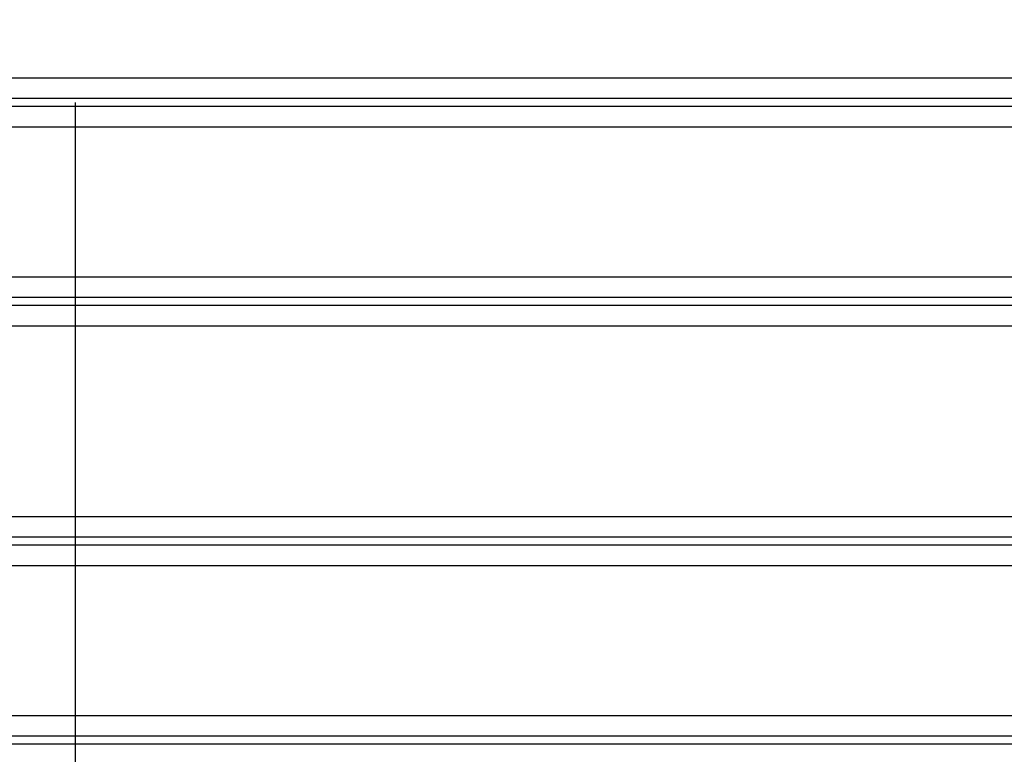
# Model space of a CAD drawing. Header units: millimetres. Extents: x 196 to 1773810, y -221320 to 153872.
# Tile 216 of 256: x 1163918 to 1164389, y -196273 to -195921. Entities that reach past the tile are written whole.
import ezdxf

# ---------------------------------------------------------------- set-up
doc = ezdxf.new("R2010")
doc.units = ezdxf.units.MM
doc.linetypes.add('CENTER', pattern=[50.8, 31.75, -6.35, 6.35, -6.35])
doc.layers.get('Defpoints').update_dxf_attribs({"lineweight": 18})
doc.layers.add('00_Основной', color=163, linetype='Continuous', lineweight=40)
doc.layers.add('ТМ-размеры', color=25, linetype='Continuous', lineweight=20)
doc.styles.add('SFINKS', font='SFINKS.shx', dxfattribs={"width": 0.7, "oblique": 15})
doc.dimstyles.new('кира-50', dxfattribs={"dimtxt": 150, "dimasz": 40, "dimexe": 15, "dimexo": 0, "dimgap": 20, "dimtad": 1, "dimdec": 0, "dimrnd": 5, "dimdsep": 46, "dimtxsty": 'SFINKS', "dimblk1": 'OBLIQUE', "dimblk2": 'OBLIQUE', "dimsah": 1, "dimcen": 2.5, "dimclrd": 252, "dimclre": 252, "dimclrt": 252, "dimadec": 0, "dimazin": 0, "dimtfac": 1, "dimtdec": 0, "dimtofl": 0, "dimtmove": 0, "dimatfit": 3, "dimldrblk": 'OBLIQUE', "dimfxl": 15, "dimtfill": 1, "dimtolj": 1, "dimtzin": 0, "dimlwd": 20, "dimlwe": 20, "dimarcsym": 0})

# ---------------------------------------------------------------- blocks, each defined once
blk = doc.blocks.new('_Oblique')
at = {"color": 0, "linetype": 'ByBlock', "lineweight": -2}
blk.add_line((-0.5, -0.5), (0.5, 0.5), dxfattribs=at)
blk = doc.blocks.new('*D61')
at = {"layer": 'Defpoints', "color": 0, "linetype": 'ByBlock', "lineweight": 50, "transparency": 16777216}
for p in [(1163944.68, -194978.27), (1163944.68, -203390.23), (1165379.01, -203390.23)]:
    blk.add_point(p, dxfattribs=at)
at = {"layer": 'ТМ-размеры', "color": 252, "linetype": 'ByBlock', "lineweight": 20, "transparency": 16777216}
for p, q in [((1163944.68, -194978.27), (1165394.01, -194978.27)), ((1165379.01, -194978.27), (1165379.01, -203390.23)), ((1163944.68, -203390.23), (1165394.01, -203390.23))]:
    blk.add_line(p, q, dxfattribs=at)
at = {"layer": 'ТМ-размеры', "color": 252, "linetype": 'ByBlock', "lineweight": 20, "transparency": 16777216, "xscale": 40, "yscale": 40, "zscale": 40}
for p, rotation in [((1165379.01, -194978.27), 90), ((1165379.01, -203390.23), 270)]:
    blk.add_blockref('_Oblique', p, dxfattribs=dict(at, rotation=rotation))
at = {"layer": 'ТМ-размеры', "color": 252, "linetype": 'ByBlock', "transparency": 16777216, "insert": (1165284.01, -199184.25), "char_height": 150, "attachment_point": 5, "rotation": 90, "style": 'SFINKS', "bg_fill": 3, "box_fill_scale": 1.1, "bg_fill_color": 256, "bg_fill_true_color": 13158600, "bg_fill_transparency": 0}
blk.add_mtext('\\A1;8410', dxfattribs=at)

msp = doc.modelspace()

# ---------------------------------------------------------------- linework, layer by layer
at = {"color": 252, "linetype": 'CENTER', "lineweight": 25, "ltscale": 10}
msp.add_line((1163944.68, -203390.23, 0.2), (1163944.68, -194978.28, 0.2), dxfattribs=at)
at = {"layer": '00_Основной', "color": 252, "lineweight": 25, "ltscale": 10, "elevation": 0.2}
for points in [[(1163898.94, -195948.84), (1163921.8, -195948.84), (1163944.68, -195948.84), (1163967.56, -195948.84), (1163990.42, -195948.84), (1164013.25, -195948.84), (1164036.02, -195948.84), (1164058.74, -195948.84), (1164081.39, -195948.84), (1164103.94, -195948.84), (1164126.38, -195948.84), (1164148.69, -195948.84), (1164170.86, -195948.84), (1164192.87, -195948.84), (1164214.7, -195948.84), (1164236.36, -195948.84), (1164257.81, -195948.84), (1164279.04, -195948.84), (1164300.06, -195948.84), (1164320.82, -195948.84), (1164341.32, -195948.84), (1164361.54, -195948.84), (1164381.48, -195948.84), (1164401.11, -195948.84)], [(1164396.32, -195958.8), (1164376.89, -195958.8), (1164357.16, -195958.8), (1164337.15, -195958.8), (1164316.86, -195958.8), (1164296.33, -195958.8), (1164275.55, -195958.8), (1164254.54, -195958.8), (1164233.3, -195958.8), (1164211.88, -195958.8), (1164190.26, -195958.8), (1164168.48, -195958.8), (1164146.54, -195958.8), (1164124.47, -195958.8), (1164102.26, -195958.8), (1164079.95, -195958.8), (1164057.56, -195958.8), (1164035.06, -195958.8), (1164012.53, -195958.8), (1163989.94, -195958.8), (1163967.32, -195958.8), (1163944.68, -195958.8), (1163922.04, -195958.8), (1163899.42, -195958.8)], [(1163902.77, -195962.46), (1163923.71, -195962.46), (1163944.68, -195962.46), (1163965.64, -195962.46), (1163986.58, -195962.46), (1164007.49, -195962.46), (1164028.38, -195962.46), (1164049.19, -195962.46), (1164069.95, -195962.46), (1164090.62, -195962.46), (1164111.2, -195962.46), (1164131.66, -195962.46), (1164152, -195962.46), (1164172.21, -195962.46), (1164192.26, -195962.46), (1164212.16, -195962.46), (1164231.89, -195962.46), (1164251.42, -195962.46), (1164270.75, -195962.46), (1164289.87, -195962.46), (1164308.76, -195962.46), (1164327.42, -195962.46), (1164345.82, -195962.46), (1164363.97, -195962.46), (1164381.83, -195962.46), (1164399.41, -195962.46)], [(1164394.35, -195972.42), (1164376.96, -195972.42), (1164359.3, -195972.42), (1164341.36, -195972.42), (1164323.16, -195972.42), (1164304.71, -195972.42), (1164286.03, -195972.42), (1164267.12, -195972.42), (1164248, -195972.42), (1164228.68, -195972.42), (1164209.18, -195972.42), (1164189.51, -195972.42), (1164169.67, -195972.42), (1164149.69, -195972.42), (1164129.58, -195972.42), (1164109.33, -195972.42), (1164089, -195972.42), (1164068.55, -195972.42), (1164048.03, -195972.42), (1164027.44, -195972.42), (1164006.8, -195972.42), (1163986.11, -195972.42), (1163965.4, -195972.42), (1163944.68, -195972.42), (1163923.95, -195972.42), (1163903.24, -195972.42)], [(1163903.24, -196044.09), (1163923.95, -196044.09), (1163944.68, -196044.09), (1163965.4, -196044.09), (1163986.11, -196044.09), (1164006.8, -196044.09), (1164027.44, -196044.09), (1164048.03, -196044.09), (1164068.55, -196044.09), (1164089, -196044.09), (1164109.33, -196044.09), (1164129.58, -196044.09), (1164149.69, -196044.09), (1164169.67, -196044.09), (1164189.51, -196044.09), (1164209.18, -196044.09), (1164228.68, -196044.09), (1164248, -196044.09), (1164267.12, -196044.09), (1164286.03, -196044.09), (1164304.71, -196044.09), (1164323.16, -196044.09), (1164341.36, -196044.09), (1164359.3, -196044.09), (1164376.96, -196044.09), (1164394.35, -196044.09)], [(1164399.41, -196054.05), (1164381.83, -196054.05), (1164363.97, -196054.05), (1164345.82, -196054.05), (1164327.42, -196054.05), (1164308.76, -196054.05), (1164289.87, -196054.05), (1164270.75, -196054.05), (1164251.42, -196054.05), (1164231.89, -196054.05), (1164212.16, -196054.05), (1164192.26, -196054.05), (1164172.21, -196054.05), (1164152, -196054.05), (1164131.66, -196054.05), (1164111.2, -196054.05), (1164090.62, -196054.05), (1164069.95, -196054.05), (1164049.19, -196054.05), (1164028.38, -196054.05), (1164007.49, -196054.05), (1163986.58, -196054.05), (1163965.64, -196054.05), (1163944.68, -196054.05), (1163923.71, -196054.05), (1163902.77, -196054.05)], [(1163494.88, -196057.71), (1163514.24, -196057.71), (1163533.91, -196057.71), (1163553.85, -196057.71), (1163574.06, -196057.71), (1163594.53, -196057.71), (1163615.23, -196057.71), (1163636.17, -196057.71), (1163657.31, -196057.71), (1163678.65, -196057.71), (1163700.18, -196057.71), (1163721.87, -196057.71), (1163743.71, -196057.71), (1163765.7, -196057.71), (1163787.8, -196057.71), (1163810.01, -196057.71), (1163832.32, -196057.71), (1163854.7, -196057.71), (1163877.13, -196057.71), (1163899.63, -196057.71), (1163922.15, -196057.71), (1163944.68, -196057.71)], [(1163944.68, -196057.71), (1163967.2, -196057.71), (1163989.72, -196057.71), (1164012.22, -196057.71), (1164034.66, -196057.71), (1164057.05, -196057.71), (1164079.34, -196057.71), (1164101.56, -196057.71), (1164123.67, -196057.71), (1164145.64, -196057.71), (1164167.48, -196057.71), (1164189.17, -196057.71), (1164210.7, -196057.71), (1164232.04, -196057.71), (1164253.18, -196057.71), (1164274.12, -196057.71), (1164294.82, -196057.71), (1164315.3, -196057.71), (1164335.5, -196057.71), (1164355.44, -196057.71), (1164375.11, -196057.71), (1164394.48, -196057.71)], [(1164399.24, -196067.67), (1164379.67, -196067.67), (1164359.8, -196067.67), (1164339.65, -196067.67), (1164319.22, -196067.67), (1164298.53, -196067.67), (1164277.61, -196067.67), (1164256.45, -196067.67), (1164235.09, -196067.67), (1164213.53, -196067.67), (1164191.77, -196067.67), (1164169.85, -196067.67), (1164147.77, -196067.67), (1164125.56, -196067.67), (1164103.22, -196067.67), (1164080.77, -196067.67), (1164058.24, -196067.67), (1164035.62, -196067.67), (1164012.94, -196067.67), (1163990.2, -196067.67), (1163967.44, -196067.67), (1163944.68, -196067.67), (1163921.91, -196067.67), (1163899.15, -196067.67)], [(1163899.15, -196158.84), (1163921.91, -196158.84), (1163944.68, -196158.84), (1163967.44, -196158.84), (1163990.2, -196158.84), (1164012.94, -196158.84), (1164035.62, -196158.84), (1164058.24, -196158.84), (1164080.77, -196158.84), (1164103.22, -196158.84), (1164125.56, -196158.84), (1164147.77, -196158.84), (1164169.85, -196158.84), (1164191.77, -196158.84), (1164213.53, -196158.84), (1164235.09, -196158.84), (1164256.45, -196158.84), (1164277.61, -196158.84), (1164298.53, -196158.84), (1164319.22, -196158.84), (1164339.65, -196158.84), (1164359.8, -196158.84), (1164379.67, -196158.84), (1164399.24, -196158.84)], [(1164394.48, -196168.8), (1164375.11, -196168.8), (1164355.44, -196168.8), (1164335.5, -196168.8), (1164315.3, -196168.8), (1164294.82, -196168.8), (1164274.12, -196168.8), (1164253.18, -196168.8), (1164232.04, -196168.8), (1164210.7, -196168.8), (1164189.17, -196168.8), (1164167.48, -196168.8), (1164145.64, -196168.8), (1164123.67, -196168.8), (1164101.56, -196168.8), (1164079.34, -196168.8), (1164057.05, -196168.8), (1164034.66, -196168.8), (1164012.22, -196168.8), (1163989.72, -196168.8), (1163967.2, -196168.8), (1163944.68, -196168.8), (1163922.15, -196168.8), (1163899.63, -196168.8)], [(1163902.77, -196172.46), (1163923.71, -196172.46), (1163944.68, -196172.46), (1163965.64, -196172.46), (1163986.58, -196172.46), (1164007.49, -196172.46), (1164028.38, -196172.46), (1164049.19, -196172.46), (1164069.95, -196172.46), (1164090.62, -196172.46), (1164111.2, -196172.46), (1164131.66, -196172.46), (1164152, -196172.46), (1164172.21, -196172.46), (1164192.26, -196172.46), (1164212.16, -196172.46), (1164231.89, -196172.46), (1164251.42, -196172.46), (1164270.75, -196172.46), (1164289.87, -196172.46), (1164308.76, -196172.46), (1164327.42, -196172.46), (1164345.82, -196172.46), (1164363.97, -196172.46), (1164381.83, -196172.46), (1164399.41, -196172.46)], [(1164394.35, -196182.42), (1164376.96, -196182.42), (1164359.3, -196182.42), (1164341.36, -196182.42), (1164323.16, -196182.42), (1164304.71, -196182.42), (1164286.03, -196182.42), (1164267.12, -196182.42), (1164248, -196182.42), (1164228.68, -196182.42), (1164209.18, -196182.42), (1164189.51, -196182.42), (1164169.67, -196182.42), (1164149.69, -196182.42), (1164129.58, -196182.42), (1164109.33, -196182.42), (1164089, -196182.42), (1164068.55, -196182.42), (1164048.03, -196182.42), (1164027.44, -196182.42), (1164006.8, -196182.42), (1163986.11, -196182.42), (1163965.4, -196182.42), (1163944.68, -196182.42), (1163923.95, -196182.42), (1163903.24, -196182.42)], [(1163903.24, -196254.09), (1163923.95, -196254.09), (1163944.68, -196254.09), (1163965.4, -196254.09), (1163986.11, -196254.09), (1164006.8, -196254.09), (1164027.44, -196254.09), (1164048.03, -196254.09), (1164068.55, -196254.09), (1164089, -196254.09), (1164109.33, -196254.09), (1164129.58, -196254.09), (1164149.69, -196254.09), (1164169.67, -196254.09), (1164189.51, -196254.09), (1164209.18, -196254.09), (1164228.68, -196254.09), (1164248, -196254.09), (1164267.12, -196254.09), (1164286.03, -196254.09), (1164304.71, -196254.09), (1164323.16, -196254.09), (1164341.36, -196254.09), (1164359.3, -196254.09), (1164376.96, -196254.09), (1164394.35, -196254.09)], [(1164399.41, -196264.05), (1164381.83, -196264.05), (1164363.97, -196264.05), (1164345.82, -196264.05), (1164327.42, -196264.05), (1164308.76, -196264.05), (1164289.87, -196264.05), (1164270.75, -196264.05), (1164251.42, -196264.05), (1164231.89, -196264.05), (1164212.16, -196264.05), (1164192.26, -196264.05), (1164172.21, -196264.05), (1164152, -196264.05), (1164131.66, -196264.05), (1164111.2, -196264.05), (1164090.62, -196264.05), (1164069.95, -196264.05), (1164049.19, -196264.05), (1164028.38, -196264.05), (1164007.49, -196264.05), (1163986.58, -196264.05), (1163965.64, -196264.05), (1163944.68, -196264.05), (1163923.71, -196264.05), (1163902.77, -196264.05)], [(1163494.88, -196267.71), (1163514.24, -196267.71), (1163533.91, -196267.71), (1163553.85, -196267.71), (1163574.06, -196267.71), (1163594.53, -196267.71), (1163615.23, -196267.71), (1163636.17, -196267.71), (1163657.31, -196267.71), (1163678.65, -196267.71), (1163700.18, -196267.71), (1163721.87, -196267.71), (1163743.71, -196267.71), (1163765.7, -196267.71), (1163787.8, -196267.71), (1163810.01, -196267.71), (1163832.32, -196267.71), (1163854.7, -196267.71), (1163877.13, -196267.71), (1163899.63, -196267.71), (1163922.15, -196267.71), (1163944.68, -196267.71)], [(1163944.68, -196267.71), (1163967.2, -196267.71), (1163989.72, -196267.71), (1164012.22, -196267.71), (1164034.66, -196267.71), (1164057.05, -196267.71), (1164079.34, -196267.71), (1164101.56, -196267.71), (1164123.67, -196267.71), (1164145.64, -196267.71), (1164167.48, -196267.71), (1164189.17, -196267.71), (1164210.7, -196267.71), (1164232.04, -196267.71), (1164253.18, -196267.71), (1164274.12, -196267.71), (1164294.82, -196267.71), (1164315.3, -196267.71), (1164335.5, -196267.71), (1164355.44, -196267.71), (1164375.11, -196267.71), (1164394.48, -196267.71)]]:
    msp.add_lwpolyline(points, dxfattribs=at)

# ---------------------------------------------------------------- next in the draw order: dimensions: what is measured, and where the dimension line sits
at = {"layer": 'ТМ-размеры', "color": 3, "linetype": 'ByBlock'}
dim = msp.add_linear_dim(base=(1165379.01, -203390.23, 0.2), p1=(1163944.68, -194978.27, 0.2), p2=(1163944.68, -203390.23, 0.2), angle=90, dimstyle='кира-50', dxfattribs=at)
dim.commit()
dim.dimension.update_dxf_attribs({"geometry": '*D61', "text_midpoint": (1165284.01, -199184.25, 0.2)})

doc.saveas('drawing.dxf')
